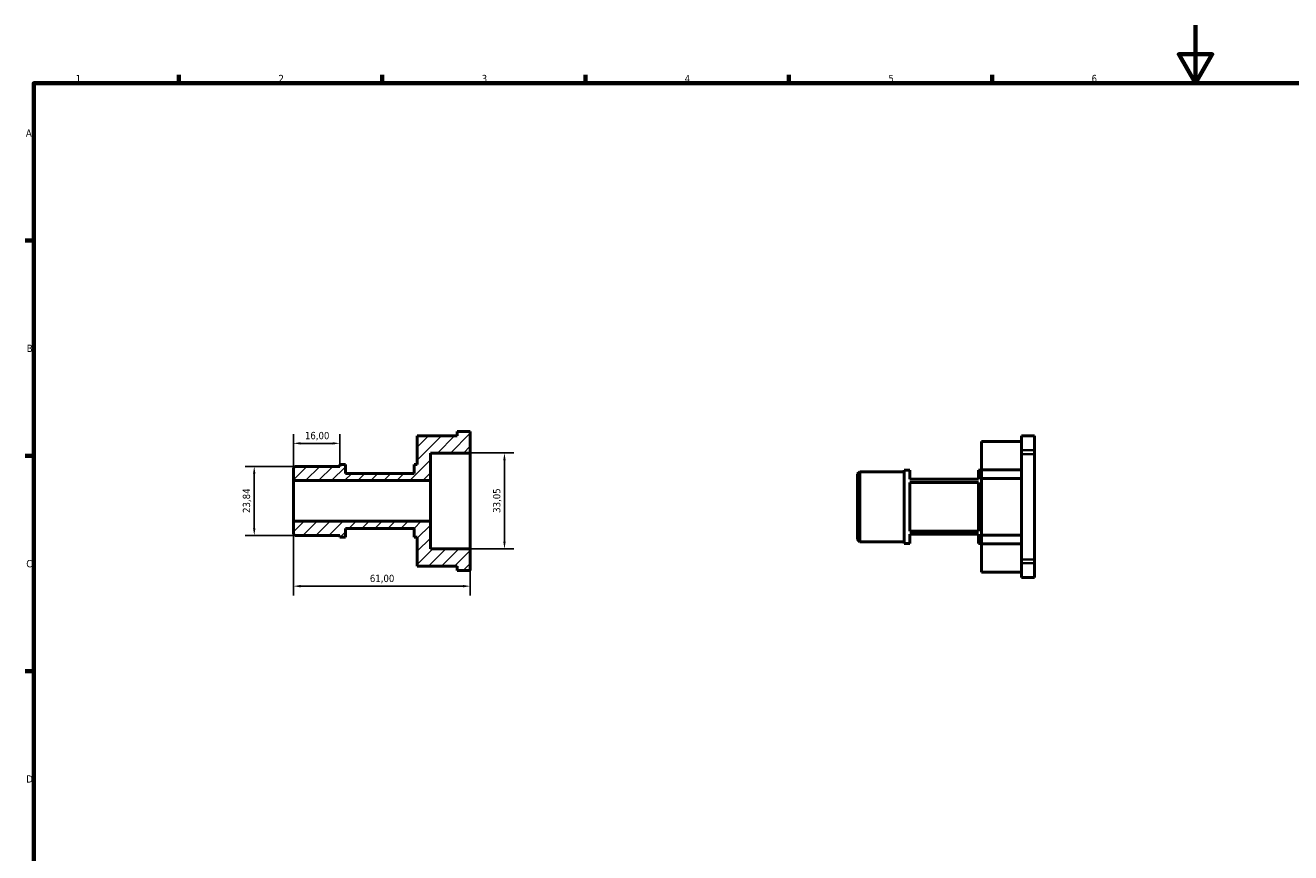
# Model space of a CAD drawing. Header units: millimetres. Extents: x 0 to 907, y 0 to 594.
# Tile 2 of 3: x 17 to 453, y 309 to 594. Entities that reach past the tile are written whole.
import ezdxf

# ---------------------------------------------------------------- set-up
doc = ezdxf.new("R2010")
doc.units = ezdxf.units.MM
for name, color, linetype, lineweight in [('Border (ISO)', 7, 'Continuous', 70), ('Dimension (ISO)', 7, 'Continuous', 25), ('Hatch (ISO)', 7, 'Continuous', 18), ('Visible (ISO)', 7, 'Continuous', 50), ('Visible Narrow (ISO)', 7, 'Continuous', 35)]:
    doc.layers.add(name, color=color, linetype=linetype, lineweight=lineweight)
doc.styles.add('Note Text (ISO)', font='tahoma.ttf')
doc.dimstyles.new('Default (ISO)', dxfattribs={"dimtxt": 2.5, "dimasz": 2.5, "dimexe": 3.175, "dimexo": 0, "dimgap": 0.762, "dimtad": 1, "dimrnd": 1e-08, "dimzin": 0, "dimtxsty": 'Note Text (ISO)', "dimcen": 0.09, "dimdle": 10, "dimclrd": 256, "dimclre": 256, "dimclrt": 232, "dimazin": 0, "dimtfac": 1.40208, "dimtmove": 0, "dimatfit": 3, "dimfxl": 1, "dimtolj": 1, "dimtzin": 0, "dimlwd": -1, "dimlwe": -1, "dimarcsym": 0})

# ---------------------------------------------------------------- blocks, each defined once
blk = doc.blocks.new('Borders Default Border')
at = {"layer": 'Border (ISO)'}
for p, q in [((70.08, 574), (70.08, 576.9)), ((140.17, 574), (140.17, 576.9)), ((210.25, 574), (210.25, 576.9)), ((280.33, 574), (280.33, 576.9)), ((350.42, 574), (350.42, 576.9)), ((20, 519.75), (17.1, 519.75)), ((20, 445.5), (17.1, 445.5)), ((20, 371.25), (17.1, 371.25))]:
    blk.add_line(p, q, dxfattribs=at)
at = {"layer": 'Border (ISO)', "flags": 128}
for points in [[(420.5, 594), (420.5, 574), (414.73, 584), (426.27, 584), (420.5, 574)], [(20, 20), (20, 574), (821, 574), (821, 20), (20, 20)]]:
    blk.add_lwpolyline(points, dxfattribs=at)
at = {"layer": 'Border (ISO)', "color": 232, "true_color": 0xca0064, "char_height": 2.5, "attachment_point": 7, "style": 'Note Text (ISO)'}
for s, insert in [('1', (34.48, 574.4)), ('2', (104.37, 574.4)), ('3', (174.43, 574.35)), ('4', (244.42, 574.4)), ('5', (314.64, 574.35)), ('6', (384.66, 574.35)), ('A', (17.29, 555.62)), ('B', (17.59, 481.37)), ('C', (17.43, 407.08)), ('D', (17.43, 332.88))]:
    blk.add_mtext(s, dxfattribs=dict(at, insert=insert))
blk = doc.blocks.new('*D7')
at = {"layer": 'Defpoints', "color": 0, "transparency": 16777216}
for p in [(125.5, 449.86), (125.5, 442.53), (109.5, 437.01)]:
    blk.add_point(p, dxfattribs=at)
at = {"layer": 'Dimension (ISO)', "transparency": 16777216}
for p, q in [((109.5, 437.01), (109.5, 453.03)), ((112, 449.86), (123, 449.86)), ((125.5, 442.53), (125.5, 453.03))]:
    blk.add_line(p, q, dxfattribs=at)
for points in [[(112, 450.27), (112, 449.44), (109.5, 449.86)], [(123, 450.27), (123, 449.44), (125.5, 449.86)]]:
    blk.add_solid(points, dxfattribs=at)
at = {"layer": 'Dimension (ISO)', "color": 232, "true_color": 0xca0064, "transparency": 16777216, "insert": (113.48, 453.79), "char_height": 2.5, "attachment_point": 1, "style": 'Note Text (ISO)'}
blk.add_mtext('\\A1;16,00', dxfattribs=at)
blk = doc.blocks.new('*D8')
at = {"layer": 'Defpoints', "color": 0, "transparency": 16777216}
for p in [(110.22, 441.92), (96.02, 418.08), (110.22, 418.08)]:
    blk.add_point(p, dxfattribs=at)
at = {"layer": 'Dimension (ISO)', "transparency": 16777216}
for p, q in [((110.22, 441.92), (92.84, 441.92)), ((96.02, 439.42), (96.02, 420.58)), ((110.22, 418.08), (92.84, 418.08))]:
    blk.add_line(p, q, dxfattribs=at)
for points in [[(95.6, 439.42), (96.44, 439.42), (96.02, 441.92)], [(95.6, 420.58), (96.44, 420.58), (96.02, 418.08)]]:
    blk.add_solid(points, dxfattribs=at)
at = {"layer": 'Dimension (ISO)', "color": 232, "true_color": 0xca0064, "transparency": 16777216, "insert": (92.08, 425.86), "char_height": 2.5, "attachment_point": 1, "rotation": 90, "style": 'Note Text (ISO)'}
blk.add_mtext('\\A1;23,84', dxfattribs=at)
blk = doc.blocks.new('*D9')
at = {"layer": 'Defpoints', "color": 0, "transparency": 16777216}
for p in [(109.5, 422.99), (170.5, 413.47), (170.5, 400.61)]:
    blk.add_point(p, dxfattribs=at)
at = {"layer": 'Dimension (ISO)', "transparency": 16777216}
for p, q in [((109.5, 422.99), (109.5, 397.43)), ((170.5, 413.47), (170.5, 397.43)), ((112, 400.61), (168, 400.61))]:
    blk.add_line(p, q, dxfattribs=at)
for points in [[(112, 401.03), (112, 400.19), (109.5, 400.61)], [(168, 401.03), (168, 400.19), (170.5, 400.61)]]:
    blk.add_solid(points, dxfattribs=at)
at = {"layer": 'Dimension (ISO)', "color": 232, "true_color": 0xca0064, "transparency": 16777216, "insert": (135.87, 404.54), "char_height": 2.5, "attachment_point": 1, "style": 'Note Text (ISO)'}
blk.add_mtext('\\A1;61,00', dxfattribs=at)
blk = doc.blocks.new('*D10')
at = {"layer": 'Defpoints', "color": 0, "transparency": 16777216}
for p in [(170.5, 446.53), (170.5, 413.47), (182.27, 413.47)]:
    blk.add_point(p, dxfattribs=at)
at = {"layer": 'Dimension (ISO)', "transparency": 16777216}
for p, q in [((170.5, 446.53), (185.45, 446.53)), ((182.27, 444.03), (182.27, 415.97)), ((170.5, 413.47), (185.45, 413.47))]:
    blk.add_line(p, q, dxfattribs=at)
for points in [[(181.86, 444.03), (182.69, 444.03), (182.27, 446.53)], [(181.86, 415.97), (182.69, 415.97), (182.27, 413.47)]]:
    blk.add_solid(points, dxfattribs=at)
at = {"layer": 'Dimension (ISO)', "color": 232, "true_color": 0xca0064, "transparency": 16777216, "insert": (178.34, 425.9), "char_height": 2.5, "attachment_point": 1, "rotation": 90, "style": 'Note Text (ISO)'}
blk.add_mtext('\\A1;33,05', dxfattribs=at)

msp = doc.modelspace()

# ---------------------------------------------------------------- hatches: boundary and pattern name
at = {"layer": 'Hatch (ISO)'}
h = msp.add_hatch(dxfattribs=at)
h.set_pattern_fill('ANSI31', color=256, scale=25.4, style=0)
h.set_pattern_definition([(45, (0, 0), (-2.245064, 2.245064), [])])
edge = h.paths.add_edge_path()
edge.add_line((156.775, 413.4742), (156.775, 422.9946))
edge.add_line((156.775, 422.9946), (109.5, 422.9946))
edge.add_line((109.5, 422.9946), (109.5, 418.8103))
edge.add_spline(control_points=[(109.5, 418.8103), (109.8503, 418.4554), (110.2235, 418.0779)], knot_values=[0, 0, 0, 0.10294517, 0.10294517, 0.10294517], weights=[1, 1.00049035, 1], degree=2, periodic=0)
edge.add_line((110.2235, 418.0779), (125.5, 418.0779))
edge.add_line((125.5, 418.0779), (125.5, 417.4684))
edge.add_line((125.5, 417.4684), (127.5, 417.4684))
edge.add_line((127.5, 417.4684), (127.5, 420.5))
edge.add_line((127.5, 420.5), (151.2, 420.5))
edge.add_line((151.2, 420.5), (151.2, 417.4684))
edge.add_line((151.2, 417.4684), (152.2, 417.4684))
edge.add_line((152.2, 417.4684), (152.2, 407.5243))
edge.add_line((152.2, 407.5243), (165.925, 407.5243))
edge.add_line((165.925, 407.5243), (165.925, 406.0683))
edge.add_line((165.925, 406.0683), (170.5, 406.0683))
edge.add_line((170.5, 406.0683), (170.5, 413.4742))
edge.add_line((170.5, 413.4742), (156.775, 413.4742))
edge = h.paths.add_edge_path()
edge.add_line((156.775, 437.0054), (156.775, 446.5258))
edge.add_line((156.775, 446.5258), (170.5, 446.5258))
edge.add_line((170.5, 446.5258), (170.5, 453.9317))
edge.add_line((170.5, 453.9317), (165.925, 453.9317))
edge.add_line((165.925, 453.9317), (165.925, 452.4757))
edge.add_line((165.925, 452.4757), (152.2, 452.4757))
edge.add_line((152.2, 452.4757), (152.2, 442.5316))
edge.add_line((152.2, 442.5316), (151.2, 442.5316))
edge.add_line((151.2, 442.5316), (151.2, 439.5))
edge.add_line((151.2, 439.5), (127.5, 439.5))
edge.add_line((127.5, 439.5), (127.5, 442.5316))
edge.add_line((127.5, 442.5316), (125.5, 442.5316))
edge.add_line((125.5, 442.5316), (125.5, 441.9221))
edge.add_line((125.5, 441.9221), (110.2235, 441.9221))
edge.add_spline(control_points=[(110.2235, 441.9221), (109.8503, 441.5446), (109.5, 441.1897)], knot_values=[0, 0, 0, 0.10294517, 0.10294517, 0.10294517], weights=[1, 1.00049035, 1], degree=2, periodic=0)
edge.add_line((109.5, 441.1897), (109.5, 437.0054))
edge.add_line((109.5, 437.0054), (156.775, 437.0054))

# ---------------------------------------------------------------- linework, layer by layer
at = {"layer": 'Visible (ISO)'}
for p, q in [((170.5, 453.9317), (165.925, 453.9317)), ((165.925, 453.9317), (165.925, 452.4757)), ((170.5, 446.5258), (170.5, 453.9317)), ((165.925, 452.4757), (152.2, 452.4757)), ((152.2, 452.4757), (152.2, 442.5316)), ((346.7312, 440.762), (346.7312, 450.522)), ((346.7312, 450.522), (360.4562, 450.522)), ((360.4562, 447.488), (360.4562, 452.4042)), ((365.0312, 452.4042), (360.4562, 452.4042)), ((365.0312, 452.4042), (365.0312, 447.488)), ((156.775, 437.0054), (156.775, 446.5258)), ((156.775, 446.5258), (170.5, 446.5258)), ((170.5, 413.4742), (170.5, 446.5258)), ((360.4562, 447.488), (360.4562, 446.1437)), ((360.4562, 409.8604), (360.4562, 446.1437)), ((365.0312, 446.1437), (365.0312, 447.488)), ((365.0312, 409.8604), (365.0312, 446.1437)), ((109.5, 441.1897), (109.5, 437.0054)), ((125.5, 441.9221), (110.2235, 441.9221)), ((127.5, 442.5316), (125.5, 442.5316)), ((125.5, 442.5316), (125.5, 441.9221)), ((127.5, 439.5), (127.5, 442.5316)), ((152.2, 442.5316), (151.2, 442.5316)), ((151.2, 442.5316), (151.2, 439.5)), ((320.0312, 415.3406), (320.0312, 440.6635)), ((320.0312, 440.6635), (322.0312, 440.6635)), ((322.0312, 440.6635), (322.0312, 437.502)), ((345.7312, 440.6635), (346.7312, 440.6635)), ((345.7312, 437.502), (345.7312, 440.6635)), ((346.7312, 440.762), (346.7312, 437.762)), ((360.4562, 440.762), (346.7312, 440.762)), ((109.5, 437.0054), (156.775, 437.0054)), ((109.5, 422.9946), (109.5, 437.0054)), ((151.2, 439.5), (127.5, 439.5)), ((156.775, 422.9946), (156.775, 437.0054)), ((304.0312, 439.337), (304.7547, 440.0605)), ((304.0312, 416.667), (304.0312, 439.337)), ((304.7547, 440.0605), (304.7547, 415.9435)), ((304.7547, 440.0605), (320.0312, 440.0605)), ((345.7312, 437.502), (322.0312, 437.502)), ((322.0312, 436.3723), (322.0312, 419.6317)), ((322.0312, 436.3723), (345.7312, 436.3723)), ((345.7312, 419.6317), (345.7312, 436.3723)), ((346.7312, 418.242), (346.7312, 437.762)), ((346.7312, 437.762), (360.4562, 437.762)), ((156.775, 422.9946), (109.5, 422.9946)), ((109.5, 422.9946), (109.5, 418.8103)), ((127.5, 417.4684), (127.5, 420.5)), ((127.5, 420.5), (151.2, 420.5)), ((151.2, 420.5), (151.2, 417.4684)), ((156.775, 413.4742), (156.775, 422.9946)), ((345.7312, 419.6317), (322.0312, 419.6317)), ((110.2235, 418.0779), (125.5, 418.0779)), ((125.5, 418.0779), (125.5, 417.4684)), ((125.5, 417.4684), (127.5, 417.4684)), ((151.2, 417.4684), (152.2, 417.4684)), ((152.2, 417.4684), (152.2, 407.5243)), ((304.0312, 416.667), (304.7547, 415.9435)), ((304.7547, 415.9435), (320.0312, 415.9435)), ((320.0312, 415.3406), (322.0312, 415.3406)), ((322.0312, 418.502), (322.0312, 415.3406)), ((322.0312, 418.502), (345.7312, 418.502)), ((345.7312, 415.3406), (345.7312, 418.502)), ((345.7312, 415.3406), (346.7312, 415.3406)), ((346.7312, 418.242), (346.7312, 415.242)), ((360.4562, 418.242), (346.7312, 418.242)), ((346.7312, 405.482), (346.7312, 415.242)), ((346.7312, 415.242), (360.4562, 415.242)), ((170.5, 413.4742), (156.775, 413.4742)), ((170.5, 406.0683), (170.5, 413.4742)), ((152.2, 407.5243), (165.925, 407.5243)), ((165.925, 407.5243), (165.925, 406.0683)), ((165.925, 406.0683), (170.5, 406.0683)), ((360.4562, 409.8604), (360.4562, 408.516)), ((360.4562, 403.5999), (360.4562, 408.516)), ((365.0312, 408.516), (365.0312, 409.8604)), ((365.0312, 408.516), (365.0312, 403.5999)), ((360.4562, 405.482), (346.7312, 405.482)), ((365.0312, 403.5999), (360.4562, 403.5999))]:
    msp.add_line(p, q, dxfattribs=at)
for points in [[(110.2235, 441.9221), (109.8503, 441.5446), (109.5, 441.1897)], [(109.5, 418.8103), (109.8503, 418.4554), (110.2235, 418.0779)]]:
    msp.add_rational_spline(points, [1, 1.00049035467, 1], degree=2, dxfattribs=at)
at = {"layer": 'Visible Narrow (ISO)'}
for p, q in [((364.8025, 447.488), (360.685, 447.488)), ((360.685, 446.1437), (364.8025, 446.1437)), ((364.8025, 409.8604), (360.685, 409.8604)), ((360.685, 408.516), (364.8025, 408.516))]:
    msp.add_line(p, q, dxfattribs=at)

# ---------------------------------------------------------------- block references
msp.add_blockref('Borders Default Border', (0, 0))

# ---------------------------------------------------------------- dimensions: what is measured, and where the dimension line sits
at = {"layer": 'Dimension (ISO)'}
for base, p1, p2, angle, picture, middle in [((125.5, 449.8559), (109.5, 437.0054), (125.5, 442.5316), 180, '*D7', (117.5, 449.8559)), ((182.272, 413.4742), (170.5, 446.5258), (170.5, 413.4742), 90, '*D10', (182.272, 430)), ((96.0189, 418.0779), (110.2235, 441.9221), (110.2235, 418.0779), 90, '*D8', (96.0189, 430)), ((170.5, 400.6095), (109.5, 422.9946), (170.5, 413.4742), 180, '*D9', (140, 400.6095))]:
    dim = msp.add_linear_dim(base=base, p1=p1, p2=p2, angle=angle, dimstyle='Default (ISO)', override={"dimdec": 2, "dimtp": 0, "dimtm": 0, "dimtdec": 2, "dimtofl": 0, "dimatfit": 1}, dxfattribs=at)
    dim.commit()
    dim.dimension.update_dxf_attribs({"geometry": picture, "text_midpoint": middle, "dimtype": 160})

doc.saveas('drawing.dxf')
